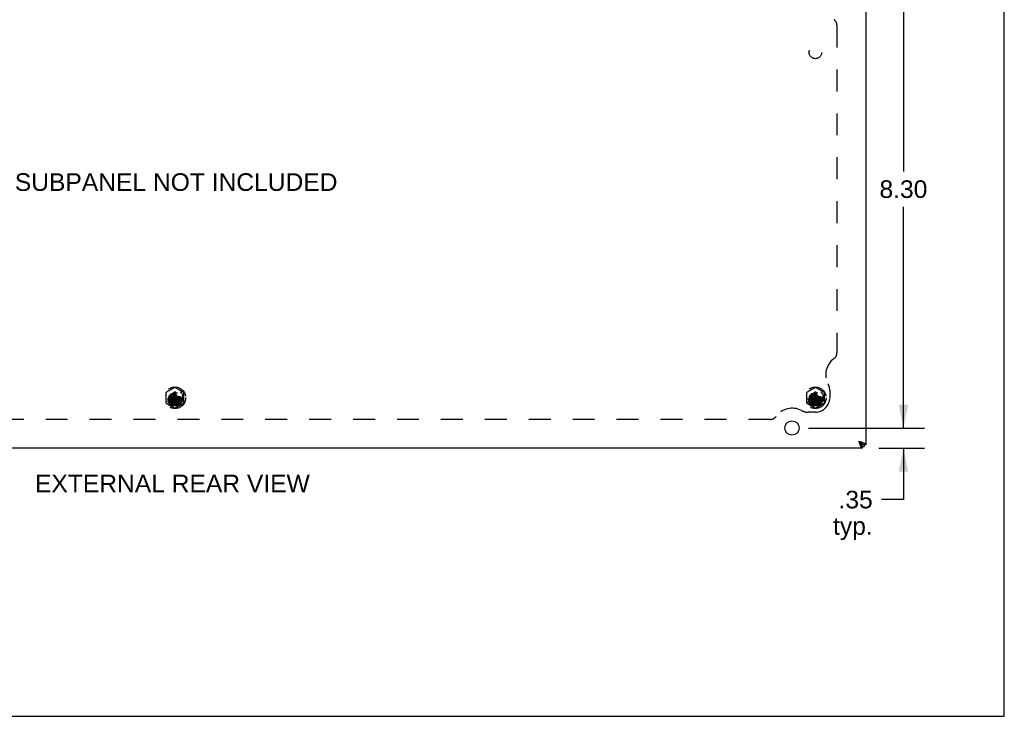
# Model space of a CAD drawing. Header units: inches. Extents: x 0 to 69.4, y 0 to 44.9.
# Tile 14 of 17: x 52.2 to 69.4, y 0 to 12.1. Entities that reach past the tile are written whole.
import ezdxf

# ---------------------------------------------------------------- set-up
doc = ezdxf.new("R2010")
doc.units = ezdxf.units.IN
doc.header["$LTSCALE"] = 3.814439
doc.header["$MEASUREMENT"] = 0
doc.linetypes.add('HIDDEN', pattern=[0.2, 0.1, -0.1])
doc.layers.get('0').update_dxf_attribs({"linetype": 'CONTINUOUS'})
for name, color, linetype in [('02___PRT_ALL_AXES', 7, 'CONTINUOUS'), ('06___PRT_ALL_SURFS', 7, 'CONTINUOUS'), ('DEFAULT_2', 8, 'HIDDEN'), ('DIMENSIONS', 7, 'CONTINUOUS')]:
    doc.layers.add(name, color=color, linetype=linetype)
doc.styles.get("Standard").update_dxf_attribs({"font": 'arial.ttf'})
doc.dimstyles.new('DIMSTYLE_1', dxfattribs={"dimtxt": 0.305971, "dimasz": 0.407961, "dimexe": 0.09, "dimexo": 0.07, "dimgap": 0.0375, "dimtad": 0, "dimtih": 1, "dimtoh": 1, "dimzin": 4, "dimdsep": 46, "dimtxsty": 'Standard', "dimblk": '_FILLED', "dimblk1": '_FILLED', "dimblk2": '_FILLED', "dimcen": 0.09, "dimazin": 1, "dimtfac": 1, "dimtofl": 0, "dimtmove": 0, "dimatfit": 3, "dimldrblk": '_FILLED', "dimfxl": 0, "dimtolj": 1, "dimtzin": 4, "dimarcsym": 0})

# ---------------------------------------------------------------- blocks, each defined once
blk = doc.blocks.new('_FILLED')
at = {"color": 0, "linetype": 'ByBlock'}
blk.add_solid([(0, 0), (-1, 0.2), (-1, -0.2)], dxfattribs=at)
blk = doc.blocks.new('*D12')
at = {"layer": 'DIMENSIONS', "color": 2, "linetype": 'Continuous'}
for p, q in [((65.951, 13.308), (67.968, 13.308)), ((67.601, 13.308), (67.601, 9.464)), ((67.601, 5.008), (67.601, 8.852)), ((65.951, 5.008), (67.968, 5.008))]:
    blk.add_line(p, q, dxfattribs=at)
at = {"layer": 'DIMENSIONS', "color": 2, "linetype": 'Continuous', "xscale": 0.4079614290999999, "yscale": 0.4079614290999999, "zscale": 0.4079614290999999}
for p, rotation in [((67.601, 13.308), 90), ((67.601, 5.008), 270)]:
    blk.add_blockref('_FILLED', p, dxfattribs=dict(at, rotation=rotation))
at = {"layer": 'DIMENSIONS', "color": 2, "linetype": 'Continuous', "insert": (67.601, 9.311), "char_height": 0.306, "width": 0.83147, "attachment_point": 2, "line_spacing_factor": 0.9}
blk.add_mtext('8.30', dxfattribs=at)
blk = doc.blocks.new('*D13')
at = {"layer": 'DIMENSIONS', "color": 2, "linetype": 'Continuous'}
for p, q in [((67.601, 5.008), (67.601, 5.824)), ((65.951, 5.008), (67.968, 5.008)), ((67.172, 4.658), (67.968, 4.658)), ((67.601, 4.658), (67.601, 3.765)), ((67.601, 3.765), (67.221, 3.765))]:
    blk.add_line(p, q, dxfattribs=at)
at = {"layer": 'DIMENSIONS', "color": 2, "linetype": 'Continuous', "xscale": 0.4079614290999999, "yscale": 0.4079614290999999, "zscale": 0.4079614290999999}
for p, rotation in [((67.601, 5.008), 270), ((67.601, 4.658), 90)]:
    blk.add_blockref('_FILLED', p, dxfattribs=dict(at, rotation=rotation))
at = {"layer": 'DIMENSIONS', "color": 2, "linetype": 'Continuous', "insert": (67.068, 3.918), "char_height": 0.306, "width": 0.68815, "attachment_point": 3, "line_spacing_factor": 0.9}
blk.add_mtext('.35\\Ptyp.', dxfattribs=at)

msp = doc.modelspace()

# ---------------------------------------------------------------- linework, layer by layer
at = {"color": 7, "linetype": 'Continuous'}
for p, q in [((69.3534, 0), (69.3534, 44.8758)), ((66.8264, 4.7781), (66.865, 4.7395)), ((66.9464, 4.7181), (66.8864, 4.7181)), ((66.8864, 4.6581), (66.8864, 4.7181)), ((66.8864, 4.6886), (66.9164, 4.6886)), ((0, 0), (69.3534, 0))]:
    msp.add_line(p, q, dxfattribs=at)
at = {"color": 3, "linetype": 'Continuous'}
for p, q in [((66.9464, 13.5981), (66.9464, 4.7181)), ((66.8864, 4.6581), (43.0064, 4.6581)), ((66.9164, 4.7181), (66.9164, 4.6886))]:
    msp.add_line(p, q, dxfattribs=at)
for points in [[(66.8264, 4.7781), (66.8342, 4.7756), (66.842, 4.7731), (66.8498, 4.7706), (66.8575, 4.7681), (66.865, 4.7656), (66.8724, 4.7631), (66.8795, 4.7606), (66.8864, 4.7581), (66.893, 4.7556), (66.8994, 4.7531), (66.9055, 4.7506), (66.9113, 4.7481), (66.9166, 4.7456), (66.9216, 4.7431), (66.9262, 4.7406), (66.9303, 4.7381), (66.934, 4.7356), (66.9372, 4.7331), (66.94, 4.7306), (66.9423, 4.7281), (66.9441, 4.7256), (66.9454, 4.7231), (66.9462, 4.7206), (66.9464, 4.7181)], [(66.8264, 4.7781), (66.8289, 4.7703), (66.8314, 4.7625), (66.8339, 4.7547), (66.8364, 4.7471), (66.8389, 4.7395), (66.8414, 4.7321), (66.8439, 4.725), (66.8464, 4.7181), (66.8489, 4.7115), (66.8514, 4.7051), (66.8539, 4.699), (66.8564, 4.6933), (66.8589, 4.6879), (66.8614, 4.6829), (66.8639, 4.6783), (66.8664, 4.6742), (66.8689, 4.6705), (66.8714, 4.6673), (66.8739, 4.6645), (66.8764, 4.6622), (66.8789, 4.6604), (66.8814, 4.6591), (66.8839, 4.6584), (66.8864, 4.6581)]]:
    msp.add_lwpolyline(points, dxfattribs=at)
at = {"color": 7, "linetype": 'Continuous'}
for points in [[(66.8264, 4.7781), (66.8316, 4.7748), (66.8368, 4.7715), (66.8419, 4.7681), (66.8469, 4.7648), (66.8518, 4.7614), (66.8564, 4.7581), (66.8608, 4.7548), (66.865, 4.7515), (66.8688, 4.7481), (66.8724, 4.7448), (66.8756, 4.7414), (66.8784, 4.7381), (66.8808, 4.7348), (66.8828, 4.7315), (66.8844, 4.7281), (66.8855, 4.7248), (66.8862, 4.7214), (66.8864, 4.7181)], [(66.8264, 4.7781), (66.8297, 4.7729), (66.8331, 4.7677), (66.8364, 4.7626), (66.8397, 4.7576), (66.8431, 4.7527), (66.8464, 4.7481), (66.8497, 4.7437), (66.8531, 4.7396), (66.8564, 4.7357), (66.8598, 4.7321), (66.8631, 4.7289), (66.8664, 4.7261), (66.8697, 4.7237), (66.8731, 4.7217), (66.8764, 4.7201), (66.8798, 4.719), (66.8831, 4.7183), (66.8864, 4.7181)], [(66.8864, 4.7181), (66.8846, 4.7183), (66.8828, 4.7187), (66.881, 4.7195), (66.8793, 4.7206), (66.8775, 4.722), (66.8757, 4.7237), (66.8739, 4.7257), (66.8721, 4.728), (66.8703, 4.7305), (66.8685, 4.7333), (66.8668, 4.7363), (66.865, 4.7395)], [(66.8864, 4.7181), (66.8862, 4.7199), (66.8858, 4.7217), (66.885, 4.7235), (66.8839, 4.7252), (66.8825, 4.727), (66.8808, 4.7288), (66.8788, 4.7306), (66.8765, 4.7324), (66.874, 4.7342), (66.8712, 4.736), (66.8682, 4.7378), (66.865, 4.7395)]]:
    msp.add_lwpolyline(points, dxfattribs=at)
at = {"layer": '02___PRT_ALL_AXES', "color": 8, "linetype": 'HIDDEN'}
for centre, radius in [((66.0714, 11.5331), 0.109), ((54.9464, 5.5331), 0.1405), ((54.9464, 5.5331), 0.125), ((66.0714, 5.5331), 0.1405), ((66.0714, 5.5331), 0.125)]:
    msp.add_circle(centre, radius, dxfattribs=at)
at = {"layer": '02___PRT_ALL_AXES', "color": 3, "linetype": 'Continuous'}
msp.add_circle((65.6654, 5.0081), 0.125, dxfattribs=at)
at = {"layer": '06___PRT_ALL_SURFS', "color": 8, "linetype": 'HIDDEN'}
for p, q in [((54.9464, 5.7132), (54.7904, 5.6232)), ((55.1024, 5.6232), (54.9464, 5.7132)), ((66.0714, 5.7132), (65.9154, 5.6232)), ((66.2274, 5.6232), (66.0714, 5.7132)), ((54.7904, 5.6232), (54.7904, 5.443)), ((55.1024, 5.443), (55.1024, 5.6232)), ((65.9154, 5.6232), (65.9154, 5.443)), ((66.2274, 5.443), (66.2274, 5.6232)), ((54.7904, 5.443), (54.9464, 5.353)), ((54.9464, 5.353), (55.1024, 5.443)), ((65.9154, 5.443), (66.0714, 5.353)), ((66.0714, 5.353), (66.2274, 5.443))]:
    msp.add_line(p, q, dxfattribs=at)
for centre in [(54.9464, 5.5331), (66.0714, 5.5331)]:
    msp.add_circle(centre, 0.14, dxfattribs=at)
at = {"layer": 'DEFAULT_2', "color": 8, "linetype": 'HIDDEN'}
for p, q in [((66.4464, 12.0003), (66.4464, 6.3159)), ((66.3214, 5.6581), (66.3214, 5.5331)), ((54.8471, 5.5176), (55.0457, 5.5486)), ((54.8481, 5.5486), (54.8471, 5.5486)), ((54.8471, 5.5486), (55.0457, 5.5176)), ((54.8471, 5.5176), (54.8481, 5.5176)), ((54.8779, 5.5486), (54.8481, 5.5486)), ((54.8481, 5.5176), (54.8779, 5.5176)), ((54.9115, 5.568), (54.8779, 5.5486)), ((54.8779, 5.5176), (55.0149, 5.5486)), ((54.8779, 5.5486), (55.0149, 5.5176)), ((54.8779, 5.5176), (54.9115, 5.4982)), ((54.9309, 5.6016), (54.9115, 5.568)), ((54.9115, 5.568), (54.9813, 5.4982)), ((54.9115, 5.4982), (54.9813, 5.568)), ((54.9115, 5.4982), (54.9309, 5.4646)), ((54.9619, 5.4338), (54.9309, 5.6324)), ((54.9309, 5.6324), (54.9309, 5.6314)), ((54.9309, 5.4338), (54.9619, 5.6324)), ((54.9309, 5.6314), (54.9309, 5.6016)), ((54.9309, 5.6016), (54.9619, 5.4646)), ((54.9309, 5.4646), (54.9619, 5.6016)), ((54.9464, 5.5331), (54.9464, 5.6071)), ((54.9464, 5.5331), (55.0404, 5.5331)), ((54.9619, 5.6314), (54.9619, 5.6324)), ((54.9619, 5.6016), (54.9619, 5.6314)), ((54.9813, 5.568), (54.9619, 5.6016)), ((54.9619, 5.4646), (54.9813, 5.4982)), ((55.0149, 5.5486), (54.9813, 5.568)), ((54.9813, 5.4982), (55.0149, 5.5176)), ((55.0447, 5.5486), (55.0149, 5.5486)), ((55.0149, 5.5176), (55.0447, 5.5176)), ((55.0457, 5.5486), (55.0447, 5.5486)), ((55.0447, 5.5176), (55.0457, 5.5176)), ((65.9721, 5.5176), (66.1707, 5.5486)), ((65.9731, 5.5486), (65.9721, 5.5486)), ((65.9721, 5.5486), (66.1707, 5.5176)), ((65.9721, 5.5176), (65.9731, 5.5176)), ((66.0029, 5.5486), (65.9731, 5.5486)), ((65.9731, 5.5176), (66.0029, 5.5176)), ((66.0365, 5.568), (66.0029, 5.5486)), ((66.0029, 5.5176), (66.1399, 5.5486)), ((66.0029, 5.5486), (66.1399, 5.5176)), ((66.0029, 5.5176), (66.0365, 5.4982)), ((66.0559, 5.6016), (66.0365, 5.568)), ((66.0365, 5.568), (66.1063, 5.4982)), ((66.0365, 5.4982), (66.1063, 5.568)), ((66.0365, 5.4982), (66.0559, 5.4646)), ((66.0559, 5.6324), (66.0559, 5.6314)), ((66.0869, 5.4338), (66.0559, 5.6324)), ((66.0559, 5.4338), (66.0869, 5.6324)), ((66.0559, 5.6314), (66.0559, 5.6016)), ((66.0559, 5.6016), (66.0869, 5.4646)), ((66.0559, 5.4646), (66.0869, 5.6016)), ((66.0714, 5.5331), (66.0714, 5.6071)), ((66.0714, 5.5331), (66.1654, 5.5331)), ((66.0869, 5.6314), (66.0869, 5.6324)), ((66.0869, 5.6016), (66.0869, 5.6314)), ((66.1063, 5.568), (66.0869, 5.6016)), ((66.0869, 5.4646), (66.1063, 5.4982)), ((66.1399, 5.5486), (66.1063, 5.568)), ((66.1063, 5.4982), (66.1399, 5.5176)), ((66.1697, 5.5486), (66.1399, 5.5486)), ((66.1399, 5.5176), (66.1697, 5.5176)), ((66.1707, 5.5486), (66.1697, 5.5486)), ((66.1697, 5.5176), (66.1707, 5.5176)), ((54.9309, 5.4646), (54.9309, 5.4348)), ((54.9309, 5.4348), (54.9309, 5.4338)), ((54.9619, 5.4348), (54.9619, 5.4646)), ((54.9619, 5.4338), (54.9619, 5.4348)), ((66.0559, 5.4646), (66.0559, 5.4348)), ((66.0559, 5.4348), (66.0559, 5.4338)), ((66.0869, 5.4348), (66.0869, 5.4646)), ((66.0869, 5.4338), (66.0869, 5.4348)), ((65.2886, 5.1581), (44.6042, 5.1581)), ((66.0714, 5.2831), (65.9464, 5.2831))]:
    msp.add_line(p, q, dxfattribs=at)
for points in [[(54.8471, 5.5486), (54.847, 5.5434), (54.8469, 5.5383), (54.8469, 5.5331), (54.8469, 5.5279), (54.847, 5.5228), (54.8471, 5.5176)], [(54.9464, 5.6326), (54.9438, 5.6326), (54.9412, 5.6326), (54.9386, 5.6325), (54.9361, 5.6325), (54.9335, 5.6324), (54.9309, 5.6324)], [(54.9619, 5.6324), (54.9593, 5.6324), (54.9567, 5.6325), (54.9542, 5.6325), (54.9516, 5.6326), (54.949, 5.6326), (54.9464, 5.6326)], [(54.9496, 5.618), (54.9487, 5.6152), (54.9479, 5.6124), (54.9471, 5.6097), (54.9464, 5.6071)], [(54.9496, 5.618), (54.9536, 5.619), (54.9578, 5.6197), (54.9625, 5.6201), (54.9674, 5.6203), (54.9725, 5.6201), (54.9778, 5.6195), (54.9831, 5.6185), (54.9884, 5.6172)], [(55.0457, 5.5176), (55.0458, 5.5228), (55.0459, 5.5279), (55.0459, 5.5331), (55.0459, 5.5383), (55.0458, 5.5434), (55.0457, 5.5486)], [(65.9721, 5.5486), (65.972, 5.5434), (65.9719, 5.5383), (65.9719, 5.5331), (65.9719, 5.5279), (65.972, 5.5228), (65.9721, 5.5176)], [(66.0714, 5.6326), (66.0688, 5.6326), (66.0662, 5.6326), (66.0636, 5.6325), (66.0611, 5.6325), (66.0585, 5.6324), (66.0559, 5.6324)], [(66.0869, 5.6324), (66.0843, 5.6324), (66.0817, 5.6325), (66.0792, 5.6325), (66.0766, 5.6326), (66.074, 5.6326), (66.0714, 5.6326)], [(66.0746, 5.618), (66.0737, 5.6152), (66.0729, 5.6124), (66.0721, 5.6097), (66.0714, 5.6071)], [(66.0746, 5.618), (66.0786, 5.619), (66.0828, 5.6197), (66.0875, 5.6201), (66.0924, 5.6203), (66.0975, 5.6201), (66.1028, 5.6195), (66.1081, 5.6185), (66.1134, 5.6172)], [(66.1707, 5.5176), (66.1708, 5.5228), (66.1709, 5.5279), (66.1709, 5.5331), (66.1709, 5.5383), (66.1708, 5.5434), (66.1707, 5.5486)], [(54.9309, 5.4338), (54.9335, 5.4338), (54.9361, 5.4337), (54.9386, 5.4337), (54.9412, 5.4336), (54.9438, 5.4336), (54.9464, 5.4336)], [(54.9464, 5.4336), (54.949, 5.4336), (54.9516, 5.4336), (54.9542, 5.4337), (54.9567, 5.4337), (54.9593, 5.4338), (54.9619, 5.4338)], [(66.0559, 5.4338), (66.0585, 5.4338), (66.0611, 5.4337), (66.0636, 5.4337), (66.0662, 5.4336), (66.0688, 5.4336), (66.0714, 5.4336)], [(66.0714, 5.4336), (66.074, 5.4336), (66.0766, 5.4336), (66.0792, 5.4337), (66.0817, 5.4337), (66.0843, 5.4338), (66.0869, 5.4338)]]:
    msp.add_lwpolyline(points, dxfattribs=at)
for centre, radius in [((54.9464, 5.5331), 0.1865), ((66.0714, 5.5331), 0.1865), ((54.9464, 5.5331), 0.105), ((54.9464, 5.5331), 0.095), ((54.9464, 5.5331), 0.094), ((66.0714, 5.5331), 0.105), ((66.0714, 5.5331), 0.095), ((66.0714, 5.5331), 0.094)]:
    msp.add_circle(centre, radius, dxfattribs=at)
for centre, radius, start, end in [((66.3214, 12.0003), 0.125, 0, 54.1013), ((66.5964, 5.936), 0.344, 125.8987, 207.89109), ((66.3214, 6.3159), 0.125, 305.8987, 360), ((66.0714, 5.6581), 0.25, 0, 27.89109), ((54.9464, 5.5331), 0.085, 87.83819, 360), ((54.9464, 5.5331), 0.074, 90, 360), ((66.0714, 5.5331), 0.085, 87.83819, 360), ((66.0714, 5.5331), 0.074, 90, 360), ((66.0714, 5.5331), 0.25, 270, 360), ((65.6685, 5.0081), 0.344, 62.10891, 144.1013), ((65.9464, 5.5331), 0.25, 242.10891, 270), ((65.2886, 5.2831), 0.125, 270, 324.1013)]:
    msp.add_arc(centre, radius, start, end, dxfattribs=at)

# ---------------------------------------------------------------- texts
at = {"layer": 'DIMENSIONS', "color": 2, "linetype": 'Continuous', "char_height": 0.305971, "attachment_point": 2, "line_spacing_factor": 0.9}
for s, insert, width in [('SUBPANEL NOT INCLUDED', (54.9676, 9.4335), 5.595062), ('EXTERNAL REAR VIEW', (54.9022, 4.1974), 4.763594)]:
    msp.add_mtext(s, dxfattribs=dict(at, insert=insert, width=width))

# ---------------------------------------------------------------- dimensions: what is measured, and where the dimension line sits
at = {"layer": 'DIMENSIONS', "color": 2, "linetype": 'Continuous'}
dim = msp.add_linear_dim(base=(67.6009, 5.0081), p1=(65.881, 13.3081), p2=(65.881, 5.0081), angle=270, dimstyle='DIMSTYLE_1', dxfattribs=at)
dim.commit()
dim.dimension.update_dxf_attribs({"geometry": '*D12', "text_midpoint": (67.5994, 9.1564), "dimtype": 160})
dim = msp.add_linear_dim(base=(67.6009, 5.0081), p1=(67.102, 4.6581), p2=(65.881, 5.0081), angle=90, text='<>\\Ptyp.', dimstyle='DIMSTYLE_1', dxfattribs=at)
dim.commit()
dim.dimension.update_dxf_attribs({"geometry": '*D13', "text_midpoint": (66.7239, 3.5351), "dimtype": 160})

doc.saveas('drawing.dxf')
